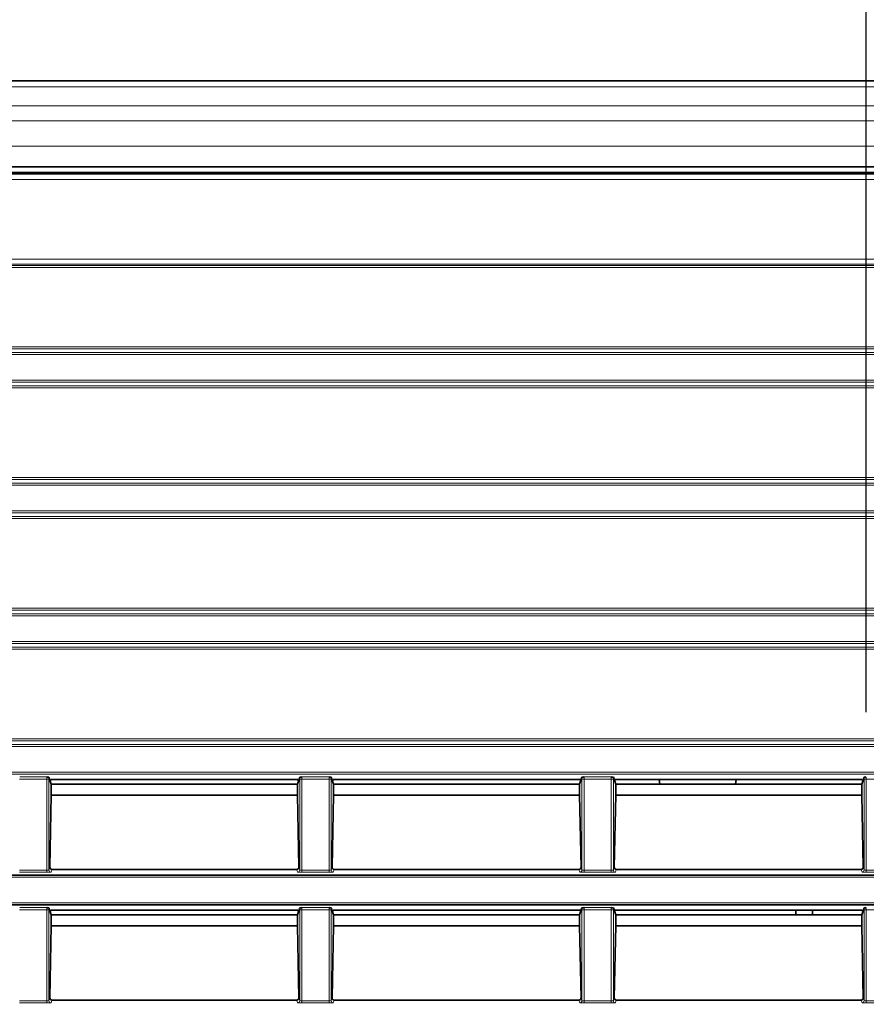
# Model space of a CAD drawing. Header units: millimetres. Extents: x 0 to 1118, y 0 to 864.
# Tile 159 of 172: x 941 to 961, y 386 to 410. Entities that reach past the tile are written whole.
import ezdxf

# ---------------------------------------------------------------- set-up
doc = ezdxf.new("R2010")
doc.units = ezdxf.units.MM
doc.layers.add('ALPHAREV', color=7, linetype='Continuous', lineweight=25)
doc.styles.add('SLDTEXTSTYLE0', font='TXT', dxfattribs={"width": 0.605})
doc.dimstyles.new('SLDDIMSTYLE0', dxfattribs={"dimtxt": 3.175, "dimasz": 4.572, "dimexe": 0, "dimexo": 0.0625, "dimgap": 0.79375, "dimtad": 0, "dimtih": 1, "dimtoh": 1, "dimdec": 1, "dimlfac": 4, "dimrnd": 1e-09, "dimzin": 12, "dimdsep": 46, "dimtxsty": 'SLDTEXTSTYLE0', "dimsah": 1, "dimcen": 0.09, "dimadec": 0, "dimazin": 3, "dimtfac": 1, "dimtofl": 0, "dimtmove": 0, "dimatfit": 3, "dimfxl": 1, "dimfrac": 2, "dimtolj": 1, "dimtzin": 12, "dimarcsym": 0})

# ---------------------------------------------------------------- blocks, each defined once
blk = doc.blocks.new('_D_7')
at = {"layer": 'ALPHAREV'}
for p, q in [((937.181, 434.798), (936.09, 434.798)), ((936.09, 434.798), (936.09, 429.925)), ((943.245, 434.798), (944.336, 434.798)), ((944.336, 434.798), (944.336, 429.925)), ((908.082, 393.355), (908.082, 433.961)), ((961.43, 393.355), (961.43, 433.961)), ((908.082, 432.361), (923.359, 432.361)), ((961.43, 432.361), (946.152, 432.361)), ((936.09, 429.925), (937.181, 429.925)), ((944.336, 429.925), (943.245, 429.925))]:
    blk.add_line(p, q, dxfattribs=at)
for points in [[(908.082, 432.361), (912.654, 431.599), (912.654, 433.123)], [(961.43, 432.361), (956.858, 433.123), (956.858, 431.599)]]:
    blk.add_solid(points, dxfattribs=at)
at = {"layer": 'ALPHAREV', "char_height": 3.175, "attachment_point": 1, "style": 'SLDTEXTSTYLE0'}
for s, insert in [('213.4', (924.084, 434.018)), ('8.4', (937.181, 434.018))]:
    blk.add_mtext(s, dxfattribs=dict(at, insert=insert))
blk = doc.blocks.new('_D_8')
at = {"layer": 'ALPHAREV'}
for p, q in [((1065.347, 404.285), (1064.256, 404.285)), ((1064.256, 404.285), (1064.256, 399.412)), ((1071.411, 404.285), (1072.502, 404.285)), ((1072.502, 404.285), (1072.502, 399.412)), ((1074.319, 401.849), (1077.494, 401.849)), ((1077.494, 401.849), (1077.494, 391.371)), ((1064.256, 399.412), (1065.347, 399.412)), ((1072.502, 399.412), (1071.411, 399.412)), ((962.925, 391.371), (1079.094, 391.371)), ((1077.494, 330.219), (1077.494, 391.371)), ((962.909, 330.219), (1079.094, 330.219))]:
    blk.add_line(p, q, dxfattribs=at)
for points in [[(1077.494, 391.371), (1076.732, 386.799), (1078.256, 386.799)], [(1077.494, 330.219), (1078.256, 334.791), (1076.732, 334.791)]]:
    blk.add_solid(points, dxfattribs=at)
at = {"layer": 'ALPHAREV', "char_height": 3.175, "attachment_point": 1, "style": 'SLDTEXTSTYLE0'}
for s, insert in [('244.6', (1052.251, 403.505)), ('9.6', (1065.347, 403.505))]:
    blk.add_mtext(s, dxfattribs=dict(at, insert=insert))

msp = doc.modelspace()

# ---------------------------------------------------------------- linework, layer by layer
at = {"color": 7, "linetype": 'Continuous', "lineweight": 35}
for p, q in [((980.718, 408.457), (796.793, 408.457)), ((796.007, 406.249), (981.505, 406.249)), ((980.718, 406.395), (796.793, 406.395)), ((941.913, 391.705), (941.882, 391.801)), ((941.927, 391.746), (941.913, 391.705)), ((941.937, 391.634), (941.913, 391.705)), ((941.927, 391.746), (947.835, 391.746)), ((947.825, 391.635), (941.937, 391.635)), ((941.937, 391.634), (941.937, 391.371)), ((947.825, 391.634), (947.848, 391.705)), ((947.825, 391.371), (947.825, 391.634)), ((947.835, 391.746), (947.848, 391.705)), ((947.848, 391.705), (947.88, 391.801)), ((948.663, 391.705), (948.632, 391.801)), ((948.677, 391.746), (948.663, 391.705)), ((948.687, 391.634), (948.663, 391.705)), ((948.677, 391.746), (954.585, 391.746)), ((954.575, 391.635), (948.687, 391.635)), ((948.687, 391.634), (948.687, 391.371)), ((954.575, 391.634), (954.598, 391.705)), ((954.575, 391.371), (954.575, 391.634)), ((954.585, 391.746), (954.598, 391.705)), ((954.598, 391.705), (954.63, 391.801)), ((955.413, 391.705), (955.382, 391.801)), ((955.427, 391.746), (955.413, 391.705)), ((955.437, 391.634), (955.413, 391.705)), ((955.427, 391.746), (961.335, 391.746)), ((961.325, 391.635), (955.437, 391.635)), ((955.437, 391.634), (955.437, 391.371)), ((956.481, 391.746), (956.497, 391.635)), ((958.3, 391.635), (958.316, 391.746)), ((961.325, 391.634), (961.348, 391.705)), ((961.325, 391.371), (961.325, 391.634)), ((961.335, 391.746), (961.348, 391.705)), ((961.348, 391.705), (961.38, 391.801)), ((941.937, 391.371), (941.904, 389.647)), ((947.825, 391.371), (941.937, 391.371)), ((947.858, 389.647), (947.825, 391.371)), ((948.687, 391.371), (948.654, 389.647)), ((954.575, 391.371), (948.687, 391.371)), ((954.608, 389.647), (954.575, 391.371)), ((955.437, 391.371), (955.404, 389.647)), ((961.325, 391.371), (955.437, 391.371)), ((961.358, 389.647), (961.325, 391.371)), ((947.809, 389.594), (941.952, 389.594)), ((954.559, 389.594), (948.702, 389.594)), ((961.309, 389.594), (955.452, 389.594)), ((899.568, 389.46), (983.327, 389.46)), ((983.327, 388.747), (899.568, 388.747)), ((941.882, 388.676), (941.913, 388.58)), ((941.927, 388.621), (941.913, 388.58)), ((941.913, 388.58), (941.937, 388.509)), ((947.835, 388.621), (941.927, 388.621)), ((947.825, 388.509), (947.848, 388.58)), ((947.835, 388.621), (947.848, 388.58)), ((947.848, 388.58), (947.88, 388.676)), ((948.632, 388.676), (948.663, 388.58)), ((948.677, 388.621), (948.663, 388.58)), ((948.663, 388.58), (948.687, 388.509)), ((954.585, 388.621), (948.677, 388.621)), ((954.598, 388.58), (954.575, 388.509)), ((954.585, 388.621), (954.598, 388.58)), ((954.63, 388.676), (954.598, 388.58)), ((955.413, 388.58), (955.382, 388.676)), ((955.427, 388.621), (955.413, 388.58)), ((955.437, 388.509), (955.413, 388.58)), ((961.335, 388.621), (955.427, 388.621)), ((959.748, 388.51), (959.748, 388.621)), ((960.148, 388.51), (960.148, 388.621)), ((961.348, 388.58), (961.325, 388.509)), ((961.335, 388.621), (961.348, 388.58)), ((961.38, 388.676), (961.348, 388.58)), ((947.825, 388.51), (941.937, 388.51)), ((941.937, 388.509), (941.937, 388.246)), ((947.825, 388.246), (947.825, 388.509)), ((954.575, 388.51), (948.687, 388.51)), ((948.687, 388.509), (948.687, 388.246)), ((954.575, 388.246), (954.575, 388.509)), ((961.325, 388.51), (955.437, 388.51)), ((955.437, 388.509), (955.437, 388.246)), ((961.325, 388.246), (961.325, 388.509)), ((941.937, 388.246), (941.904, 386.522)), ((947.825, 388.246), (941.937, 388.246)), ((947.858, 386.522), (947.825, 388.246)), ((948.687, 388.246), (948.654, 386.522)), ((954.575, 388.246), (948.687, 388.246)), ((954.608, 386.522), (954.575, 388.246)), ((955.437, 388.246), (955.404, 386.522)), ((961.325, 388.246), (955.437, 388.246)), ((961.358, 386.522), (961.325, 388.246)), ((947.809, 386.469), (941.952, 386.469)), ((954.559, 386.469), (948.702, 386.469)), ((961.309, 386.469), (955.452, 386.469))]:
    msp.add_line(p, q, dxfattribs=at)
at = {"color": 7, "linetype": 'Continuous', "lineweight": 18}
for p, q in [((980.718, 408.311), (796.793, 408.311)), ((980.718, 407.854), (796.793, 407.854)), ((980.718, 407.5), (796.793, 407.5)), ((980.718, 406.895), (796.793, 406.895)), ((980.718, 406.27), (796.793, 406.27)), ((796.018, 406.223), (981.494, 406.223)), ((981.494, 406.098), (796.018, 406.098)), ((800.683, 404.193), (976.829, 404.193)), ((976.829, 404.068), (800.683, 404.068)), ((800.71, 404.041), (976.802, 404.041)), ((976.802, 403.991), (800.71, 403.991)), ((801.102, 402.094), (976.41, 402.094)), ((976.31, 402.045), (801.202, 402.045)), ((801.918, 401.96), (975.594, 401.96)), ((975.594, 401.91), (801.918, 401.91)), ((801.918, 401.297), (975.594, 401.297)), ((976.41, 401.113), (801.102, 401.113)), ((801.202, 401.162), (976.31, 401.162)), ((975.594, 401.247), (801.918, 401.247)), ((801.101, 398.969), (976.41, 398.969)), ((976.311, 398.92), (801.201, 398.92)), ((801.917, 398.835), (975.594, 398.835)), ((975.594, 398.785), (801.917, 398.785)), ((801.201, 398.037), (976.311, 398.037)), ((801.917, 398.172), (975.594, 398.172)), ((975.594, 398.122), (801.917, 398.122)), ((976.41, 397.988), (801.101, 397.988)), ((794.184, 395.71), (983.327, 395.71)), ((983.327, 395.66), (794.184, 395.66)), ((795.761, 395.844), (981.75, 395.844)), ((981.75, 395.795), (795.761, 395.795)), ((794.184, 395.047), (983.327, 395.047)), ((983.327, 394.997), (794.184, 394.997)), ((795.761, 394.912), (981.75, 394.912)), ((981.75, 394.863), (795.761, 394.863)), ((794.184, 392.585), (983.327, 392.585)), ((795.761, 392.719), (981.75, 392.719)), ((981.75, 392.67), (795.761, 392.67)), ((983.327, 392.535), (794.184, 392.535)), ((794.184, 391.922), (983.327, 391.922)), ((983.327, 391.872), (794.184, 391.872)), ((941.832, 391.755), (941.18, 391.755)), ((941.182, 391.805), (941.83, 391.805)), ((941.882, 391.755), (941.832, 391.755)), ((941.832, 389.577), (941.832, 391.755)), ((941.882, 391.755), (941.882, 389.582)), ((947.93, 391.755), (947.88, 391.755)), ((947.88, 389.582), (947.88, 391.755)), ((948.582, 391.755), (947.93, 391.755)), ((947.93, 391.755), (947.93, 389.577)), ((947.932, 391.805), (948.58, 391.805)), ((948.632, 391.755), (948.582, 391.755)), ((948.582, 389.577), (948.582, 391.755)), ((948.632, 391.755), (948.632, 389.582)), ((954.68, 391.755), (954.63, 391.755)), ((954.63, 389.582), (954.63, 391.755)), ((955.332, 391.755), (954.68, 391.755)), ((954.68, 391.755), (954.68, 389.577)), ((954.682, 391.805), (955.33, 391.805)), ((955.382, 391.755), (955.332, 391.755)), ((955.332, 389.577), (955.332, 391.755)), ((955.382, 391.755), (955.382, 389.582)), ((961.43, 391.755), (961.38, 391.755)), ((961.38, 389.582), (961.38, 391.755)), ((962.084, 391.755), (961.43, 391.755)), ((961.43, 391.755), (961.43, 389.577)), ((941.18, 389.577), (941.832, 389.577)), ((941.832, 389.527), (941.18, 389.527)), ((941.832, 389.527), (941.832, 389.577)), ((941.882, 389.582), (941.904, 389.647)), ((941.952, 389.594), (941.932, 389.532)), ((947.83, 389.532), (947.809, 389.594)), ((947.858, 389.647), (947.88, 389.582)), ((947.93, 389.527), (947.93, 389.577)), ((947.93, 389.577), (948.582, 389.577)), ((948.582, 389.527), (947.93, 389.527)), ((948.582, 389.527), (948.582, 389.577)), ((948.632, 389.582), (948.654, 389.647)), ((948.702, 389.594), (948.682, 389.532)), ((954.58, 389.532), (954.559, 389.594)), ((954.608, 389.647), (954.63, 389.582)), ((954.68, 389.577), (954.68, 389.527)), ((954.68, 389.577), (955.332, 389.577)), ((955.332, 389.527), (954.68, 389.527)), ((955.332, 389.577), (955.332, 389.527)), ((955.382, 389.582), (955.404, 389.647)), ((955.452, 389.594), (955.432, 389.532)), ((961.33, 389.532), (961.309, 389.594)), ((961.358, 389.647), (961.38, 389.582)), ((961.43, 389.577), (961.43, 389.527)), ((961.43, 389.577), (962.083, 389.577)), ((962.083, 389.527), (961.43, 389.527)), ((983.327, 389.41), (899.533, 389.41)), ((899.533, 388.797), (983.327, 388.797)), ((941.832, 388.63), (941.18, 388.63)), ((941.182, 388.68), (941.83, 388.68)), ((941.882, 388.63), (941.832, 388.63)), ((941.832, 386.452), (941.832, 388.63)), ((941.882, 388.63), (941.882, 386.457)), ((947.93, 388.63), (947.88, 388.63)), ((947.88, 386.457), (947.88, 388.63)), ((948.582, 388.63), (947.93, 388.63)), ((947.93, 388.63), (947.93, 386.452)), ((947.932, 388.68), (948.58, 388.68)), ((948.632, 388.63), (948.582, 388.63)), ((948.582, 386.452), (948.582, 388.63)), ((948.632, 388.63), (948.632, 386.457)), ((954.68, 388.63), (954.63, 388.63)), ((954.63, 386.457), (954.63, 388.63)), ((955.332, 388.63), (954.68, 388.63)), ((954.68, 388.63), (954.68, 386.452)), ((954.682, 388.68), (955.33, 388.68)), ((955.382, 388.63), (955.332, 388.63)), ((955.332, 386.452), (955.332, 388.63)), ((955.382, 388.63), (955.382, 386.457)), ((961.43, 388.63), (961.38, 388.63)), ((961.38, 386.457), (961.38, 388.63)), ((962.084, 388.63), (961.43, 388.63)), ((961.43, 388.63), (961.43, 386.452)), ((941.18, 386.452), (941.832, 386.452)), ((941.832, 386.402), (941.832, 386.452)), ((941.882, 386.457), (941.904, 386.522)), ((941.952, 386.469), (941.932, 386.407)), ((947.83, 386.407), (947.809, 386.469)), ((947.858, 386.522), (947.88, 386.457)), ((947.93, 386.402), (947.93, 386.452)), ((947.93, 386.452), (948.582, 386.452)), ((948.582, 386.402), (948.582, 386.452)), ((948.632, 386.457), (948.654, 386.522)), ((948.702, 386.469), (948.682, 386.407)), ((954.58, 386.407), (954.559, 386.469)), ((954.608, 386.522), (954.63, 386.457)), ((954.68, 386.452), (954.68, 386.402)), ((954.68, 386.452), (955.332, 386.452)), ((955.332, 386.452), (955.332, 386.402)), ((955.382, 386.457), (955.404, 386.522)), ((955.452, 386.469), (955.432, 386.407)), ((961.33, 386.407), (961.309, 386.469)), ((961.358, 386.522), (961.38, 386.457)), ((961.43, 386.452), (962.083, 386.452)), ((961.43, 386.452), (961.43, 386.402)), ((941.832, 386.402), (941.18, 386.402)), ((948.582, 386.402), (947.93, 386.402)), ((955.332, 386.402), (954.68, 386.402)), ((962.083, 386.402), (961.43, 386.402))]:
    msp.add_line(p, q, dxfattribs=at)
for centre, start, end in [((941.932, 389.582), 180.0962, 269.9736), ((947.83, 389.582), 270.0264, 359.9038), ((948.682, 389.582), 180.0962, 269.9736), ((954.58, 389.582), 270.0264, 359.9038), ((955.432, 389.582), 180.0962, 269.9736), ((961.33, 389.582), 270.0264, 359.9038), ((941.932, 386.457), 180.0962, 269.9736), ((947.83, 386.457), 270.0264, 359.9038), ((948.682, 386.457), 180.0962, 269.9736), ((954.58, 386.457), 270.0264, 359.9038), ((955.432, 386.457), 180.0962, 269.9736), ((961.33, 386.457), 270.0264, 359.9038)]:
    msp.add_arc(centre, 0.05, start, end, dxfattribs=at)
for centre, major_axis, ratio, start_param, end_param in [((941.83, 391.755), (0, 0.05), 0.03491, 4.712389, 6.230825), ((941.88, 391.755), (0, 0.1), 0.017455, 4.712389, 5.184155), ((947.882, 391.755), (0, 0.1), 0.017455, 1.09903, 1.570796), ((947.932, 391.755), (0, 0.05), 0.03491, 0.05236, 1.570796), ((948.58, 391.755), (0, 0.05), 0.03491, 4.712389, 6.230825), ((948.63, 391.755), (0, 0.1), 0.017455, 4.712389, 5.184155), ((954.632, 391.755), (0, 0.1), 0.017455, 1.09903, 1.570796), ((954.682, 391.755), (0, 0.05), 0.03491, 0.05236, 1.570796), ((955.33, 391.755), (0, 0.05), 0.03491, 4.712389, 6.230825), ((955.38, 391.755), (0, 0.1), 0.017455, 4.712389, 5.184155), ((961.382, 391.755), (0, 0.1), 0.017455, 1.09903, 1.570796), ((961.432, 391.755), (0, 0.05), 0.03491, 0.05236, 1.570796), ((941.832, 389.582), (0.05, 0), 0.104816, 4.712389, 6.265732), ((941.832, 389.532), (0.1, 0), 0.052408, 4.712389, 6.265732), ((947.93, 389.532), (0.1, 0), 0.052408, 3.159046, 4.712389), ((947.93, 389.582), (0.05, 0), 0.104816, 3.159046, 4.712389), ((948.582, 389.582), (0.05, 0), 0.104816, 4.712389, 6.265732), ((948.582, 389.532), (0.1, 0), 0.052408, 4.712389, 6.265732), ((954.68, 389.532), (0.1, 0), 0.052408, 3.159046, 4.712389), ((954.68, 389.582), (0.05, 0), 0.104816, 3.159046, 4.712389), ((955.332, 389.582), (0.05, 0), 0.104816, 4.712389, 6.265732), ((955.332, 389.532), (0.1, 0), 0.052408, 4.712389, 6.265732), ((961.43, 389.532), (0.1, 0), 0.052408, 3.159046, 4.712389), ((961.43, 389.582), (0.05, 0), 0.104816, 3.159046, 4.712389), ((941.83, 388.63), (0, 0.05), 0.03491, 4.712389, 6.230825), ((941.88, 388.63), (0, 0.1), 0.017455, 4.712389, 5.184155), ((947.882, 388.63), (0, 0.1), 0.017455, 1.09903, 1.570796), ((947.932, 388.63), (0, 0.05), 0.03491, 0.05236, 1.570796), ((948.58, 388.63), (0, 0.05), 0.03491, 4.712389, 6.230825), ((948.63, 388.63), (0, 0.1), 0.017455, 4.712389, 5.184155), ((954.632, 388.63), (0, 0.1), 0.017455, 1.09903, 1.570796), ((954.682, 388.63), (0, 0.05), 0.03491, 0.05236, 1.570796), ((955.33, 388.63), (0, 0.05), 0.03491, 4.712389, 6.230825), ((955.38, 388.63), (0, 0.1), 0.017455, 4.712389, 5.184155), ((961.382, 388.63), (0, 0.1), 0.017455, 1.09903, 1.570796), ((961.432, 388.63), (0, 0.05), 0.03491, 0.05236, 1.570796), ((941.832, 386.457), (0.05, 0), 0.104816, 4.712389, 6.265732), ((947.93, 386.457), (0.05, 0), 0.104816, 3.159046, 4.712389), ((948.582, 386.457), (0.05, 0), 0.104816, 4.712389, 6.265732), ((954.68, 386.457), (0.05, 0), 0.104816, 3.159046, 4.712389), ((955.332, 386.457), (0.05, 0), 0.104816, 4.712389, 6.265732), ((961.43, 386.457), (0.05, 0), 0.104816, 3.159046, 4.712389), ((941.832, 386.407), (0.1, 0), 0.052408, 4.712389, 6.265732), ((947.93, 386.407), (0.1, 0), 0.052408, 3.159046, 4.712389), ((948.582, 386.407), (0.1, 0), 0.052408, 4.712389, 6.265732), ((954.68, 386.407), (0.1, 0), 0.052408, 3.159046, 4.712389), ((955.332, 386.407), (0.1, 0), 0.052408, 4.712389, 6.265732), ((961.43, 386.407), (0.1, 0), 0.052408, 3.159046, 4.712389)]:
    msp.add_ellipse(centre, major_axis=major_axis, ratio=ratio, start_param=start_param, end_param=end_param, dxfattribs=at)
at = {"color": 7, "linetype": 'Continuous', "lineweight": 35}
for centre, major_axis, start_param, end_param in [((941.954, 389.647), (0.009, 0.0525), 1.730855, 3.300738), ((947.808, 389.647), (-0.009, 0.0525), 2.982448, 4.552331), ((948.704, 389.647), (0.009, 0.0525), 1.730855, 3.300738), ((954.558, 389.647), (-0.009, 0.0525), 2.982448, 4.552331), ((955.454, 389.647), (0.009, 0.0525), 1.730855, 3.300738), ((961.308, 389.647), (-0.009, 0.0525), 2.982448, 4.552331), ((941.954, 386.522), (0.009, 0.0525), 1.730855, 3.300738), ((947.808, 386.522), (-0.009, 0.0525), 2.982448, 4.552331), ((948.704, 386.522), (0.009, 0.0525), 1.730855, 3.300738), ((954.558, 386.522), (-0.009, 0.0525), 2.982448, 4.552331), ((955.454, 386.522), (0.009, 0.0525), 1.730855, 3.300738), ((961.308, 386.522), (-0.009, 0.0525), 2.982448, 4.552331)]:
    msp.add_ellipse(centre, major_axis=major_axis, ratio=0.937398, start_param=start_param, end_param=end_param, dxfattribs=at)
for points in [[(941.882, 391.801), (941.881, 391.802), (941.874, 391.802), (941.855, 391.804), (941.842, 391.805), (941.83, 391.805)], [(947.88, 391.801), (947.88, 391.802), (947.887, 391.802), (947.907, 391.804), (947.919, 391.805), (947.932, 391.805)], [(948.632, 391.801), (948.631, 391.802), (948.624, 391.802), (948.605, 391.804), (948.592, 391.805), (948.58, 391.805)], [(954.63, 391.801), (954.63, 391.802), (954.637, 391.802), (954.657, 391.804), (954.669, 391.805), (954.682, 391.805)], [(955.382, 391.801), (955.381, 391.802), (955.374, 391.802), (955.355, 391.804), (955.342, 391.805), (955.33, 391.805)], [(961.38, 391.801), (961.38, 391.802), (961.387, 391.802), (961.407, 391.804), (961.419, 391.805), (961.432, 391.805)], [(941.882, 388.676), (941.881, 388.677), (941.874, 388.677), (941.855, 388.679), (941.842, 388.68), (941.83, 388.68)], [(947.88, 388.676), (947.88, 388.677), (947.887, 388.677), (947.907, 388.679), (947.919, 388.68), (947.932, 388.68)], [(948.632, 388.676), (948.631, 388.677), (948.624, 388.677), (948.605, 388.679), (948.592, 388.68), (948.58, 388.68)], [(954.63, 388.676), (954.63, 388.677), (954.637, 388.677), (954.657, 388.679), (954.669, 388.68), (954.682, 388.68)], [(955.382, 388.676), (955.381, 388.677), (955.374, 388.677), (955.355, 388.679), (955.342, 388.68), (955.33, 388.68)], [(961.38, 388.676), (961.38, 388.677), (961.387, 388.677), (961.407, 388.679), (961.419, 388.68), (961.432, 388.68)]]:
    msp.add_open_spline(points, degree=3, knots=[0, 0, 0, 0, 0.5, 0.5, 1, 1, 1, 1], dxfattribs=at)

# ---------------------------------------------------------------- dimensions: what is measured, and where the dimension line sits
at = {"layer": 'ALPHAREV'}
dim = msp.add_linear_dim(base=(908.082, 432.361), p1=(961.43, 391.755), p2=(908.082, 391.755), dimstyle='SLDDIMSTYLE0', dxfattribs=at)
dim.commit()
dim.dimension.update_dxf_attribs({"geometry": '_D_7', "text_midpoint": (934.756, 432.361), "dimtype": 160})
dim = msp.add_linear_dim(base=(1077.494, 391.371), p1=(961.309, 330.219), p2=(961.325, 391.371), angle=90, dimstyle='SLDDIMSTYLE0', dxfattribs=at)
dim.commit()
dim.dimension.update_dxf_attribs({"geometry": '_D_8', "text_midpoint": (1077.494, 401.849), "dimtype": 160})

doc.saveas('drawing.dxf')
